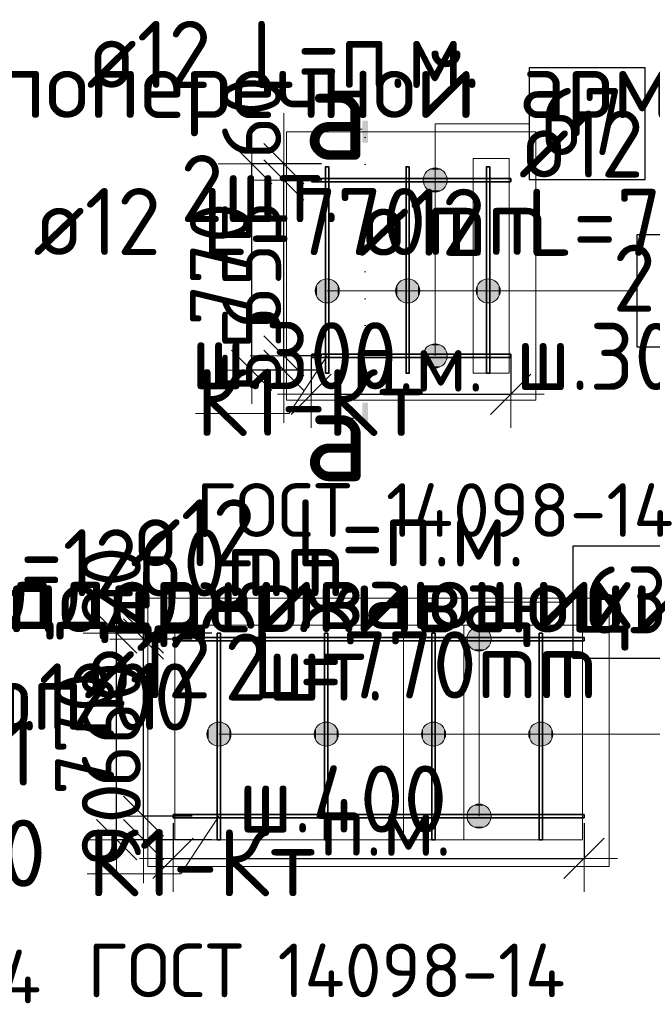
# Model space of a CAD drawing. Header units: millimetres. Extents: x -3483 to 105345, y -283423 to 72284.
# Tile 153 of 155: x 95225 to 97584, y 47473 to 51143. Entities that reach past the tile are written whole.
import ezdxf

# ---------------------------------------------------------------- set-up
doc = ezdxf.new("R2010")
doc.units = ezdxf.units.MM
doc.header["$PDMODE"] = 65
doc.linetypes.add('______9', pattern=[100, 0, -100])
doc.layers.add('_3700', color=7, linetype='Continuous')
for name, color, linetype, lineweight in [('Standard', 7, 'Continuous', 25), ('Арм.стержн. Доп. арматура', 180, 'Continuous', 35), ('Размерная линия_ общее', 7, 'Continuous', 13)]:
    doc.layers.add(name, color=color, linetype=linetype, lineweight=lineweight)
doc.layers.add('Арм.стержн. Фиксатор', color=7, linetype='Continuous', lineweight=35, true_color=0x501e0f)
doc.styles.add('ARIAL', font='ARIAL.TTF')
doc.styles.add('ISOCPEUR', font='ISOCPEUR')
doc.dimstyles.new('DIMSTYLE_4', dxfattribs={"dimtxt": 220, "dimasz": 250, "dimexe": 0, "dimexo": 0, "dimgap": 110, "dimtad": 2, "dimdec": 0, "dimrnd": 5, "dimzin": 12, "dimdsep": 46, "dimtxsty": 'ISOCPEUR', "dimblk1": 'ALL_ML_STRICH', "dimblk2": 'ALL_ML_STRICH', "dimsah": 1, "dimcen": 0, "dimclrd": 7, "dimclre": 256, "dimclrt": 7, "dimadec": 0, "dimazin": 0, "dimtfac": 1, "dimtdec": 0, "dimtix": 1, "dimtmove": 2, "dimatfit": 3, "dimfxl": 0, "dimtzin": 0, "dimlwd": 0, "dimlwe": -3, "dimarcsym": 0})
doc.dimstyles.new('DIMSTYLE_5', dxfattribs={"dimtxt": 220, "dimasz": 250, "dimexe": 0, "dimexo": 0, "dimgap": 110, "dimtad": 2, "dimdec": 0, "dimrnd": 5, "dimzin": 12, "dimdsep": 46, "dimtxsty": 'ISOCPEUR', "dimblk1": 'ALL_ML_STRICH', "dimblk2": 'ALL_ML_STRICH', "dimsah": 1, "dimcen": 0, "dimclrd": 7, "dimclre": 256, "dimclrt": 7, "dimadec": 0, "dimazin": 0, "dimtfac": 1, "dimtdec": 0, "dimtix": 1, "dimtmove": 2, "dimatfit": 3, "dimfxl": 0, "dimtvp": 1.2, "dimtzin": 0, "dimlwd": 0, "dimlwe": -3, "dimarcsym": 0})

# ---------------------------------------------------------------- blocks, each defined once
blk = doc.blocks.new('ALL_ML_STRICH')
at = {"color": 0, "linetype": 'ByBlock', "lineweight": -2}
for p, q in [((0, -0.5), (0, 0.5)), ((-0.3, -0.3), (0.3, 0.3)), ((-1, 0), (0.5, 0))]:
    blk.add_line(p, q, dxfattribs=at)
blk = doc.blocks.new('*D152')
at = {"layer": 'DEFPOINTS', "color": 7, "linetype": 'Continuous', "lineweight": 13, "transparency": 33554687}
for p in [(95967.9, 48174.5), (95686.7, 48086.5), (95961.9, 48086.5)]:
    blk.add_point(p, dxfattribs=at)
at = {"layer": 'Размерная линия_ общее', "color": 253, "linetype": 'Continuous', "lineweight": -2, "true_color": 0xa0a0a0, "transparency": 33554687}
for p, q in [((95867.9, 48174.5), (95686.7, 48174.5)), ((95861.9, 48086.5), (95686.7, 48086.5))]:
    blk.add_line(p, q, dxfattribs=at)
at = {"layer": 'Размерная линия_ общее', "color": 7, "linetype": 'Continuous', "lineweight": -2, "transparency": 33554687}
blk.add_line((95686.7, 48086.5), (95686.7, 48174.5), dxfattribs=at)
at = {"layer": 'Размерная линия_ общее', "color": 7, "linetype": 'Continuous', "lineweight": 13, "transparency": 33554687, "xscale": 250, "yscale": 250, "zscale": 250}
for p, rotation in [((95686.7, 48086.5), 270), ((95686.7, 48174.5), 90)]:
    blk.add_blockref('ALL_ML_STRICH', p, dxfattribs=dict(at, rotation=rotation))
at = {"layer": 'Размерная линия_ общее', "color": 7, "linetype": 'Continuous', "lineweight": 13, "transparency": 33554687, "insert": (95566.7, 48141.5), "char_height": 220, "width": 440, "attachment_point": 5, "rotation": 90, "style": 'ISOCPEUR'}
blk.add_mtext('\\A1;{90}', dxfattribs=at)
blk = doc.blocks.new('*D153')
at = {"layer": 'DEFPOINTS', "color": 7, "linetype": 'Continuous', "lineweight": 13, "transparency": 33554687}
for p in [(95967.9, 48834.5), (95686.7, 48174.5), (95967.9, 48174.5)]:
    blk.add_point(p, dxfattribs=at)
at = {"layer": 'Размерная линия_ общее', "color": 253, "linetype": 'Continuous', "lineweight": -2, "true_color": 0xa0a0a0, "transparency": 33554687}
for p, q in [((95867.9, 48834.5), (95686.7, 48834.5)), ((95867.9, 48174.5), (95686.7, 48174.5))]:
    blk.add_line(p, q, dxfattribs=at)
at = {"layer": 'Размерная линия_ общее', "color": 7, "linetype": 'Continuous', "lineweight": -2, "transparency": 33554687}
blk.add_line((95686.7, 48174.5), (95686.7, 48834.5), dxfattribs=at)
at = {"layer": 'Размерная линия_ общее', "color": 7, "linetype": 'Continuous', "lineweight": 13, "transparency": 33554687, "xscale": 250, "yscale": 250, "zscale": 250}
for p, rotation in [((95686.7, 48834.5), 90), ((95686.7, 48174.5), 270)]:
    blk.add_blockref('ALL_ML_STRICH', p, dxfattribs=dict(at, rotation=rotation))
at = {"layer": 'Размерная линия_ общее', "color": 7, "linetype": 'Continuous', "lineweight": 13, "transparency": 33554687, "insert": (95566.7, 48515.5), "char_height": 220, "width": 660, "attachment_point": 5, "rotation": 90, "style": 'ISOCPEUR'}
blk.add_mtext('\\A1;{660}', dxfattribs=at)
blk = doc.blocks.new('*D154')
at = {"layer": 'DEFPOINTS', "color": 7, "linetype": 'Continuous', "lineweight": 13, "transparency": 33554687}
for p in [(95961.9, 48856.5), (95686.7, 48834.5), (95967.9, 48834.5)]:
    blk.add_point(p, dxfattribs=at)
at = {"layer": 'Размерная линия_ общее', "color": 253, "linetype": 'Continuous', "lineweight": -2, "true_color": 0xa0a0a0, "transparency": 33554687}
for p, q in [((95861.9, 48856.5), (95686.7, 48856.5)), ((95867.9, 48834.5), (95686.7, 48834.5))]:
    blk.add_line(p, q, dxfattribs=at)
at = {"layer": 'Размерная линия_ общее', "color": 7, "linetype": 'Continuous', "lineweight": -2, "transparency": 33554687}
blk.add_line((95686.7, 48834.5), (95686.7, 48856.5), dxfattribs=at)
at = {"layer": 'Размерная линия_ общее', "color": 7, "linetype": 'Continuous', "lineweight": 13, "transparency": 33554687, "xscale": 250, "yscale": 250, "zscale": 250}
for p, rotation in [((95686.7, 48834.5), 270), ((95686.7, 48856.5), 90)]:
    blk.add_blockref('ALL_ML_STRICH', p, dxfattribs=dict(at, rotation=rotation))
at = {"layer": 'Размерная линия_ общее', "color": 7, "linetype": 'Continuous', "lineweight": 13, "transparency": 33554687, "insert": (95566.5, 49029), "char_height": 220, "width": 440, "attachment_point": 5, "rotation": 90, "style": 'ISOCPEUR'}
blk.add_mtext('\\A1;{20}', dxfattribs=at)
blk = doc.blocks.new('*D156')
at = {"layer": 'DEFPOINTS', "color": 7, "linetype": 'Continuous', "lineweight": 13, "transparency": 33554687}
for p in [(95961.9, 48856.5), (95586.7, 48086.5), (95961.9, 48086.5)]:
    blk.add_point(p, dxfattribs=at)
at = {"layer": 'Размерная линия_ общее', "color": 253, "linetype": 'Continuous', "lineweight": -2, "true_color": 0xa0a0a0, "transparency": 33554687}
for p, q in [((95941.9, 48856.5), (95586.7, 48856.5)), ((95941.9, 48086.5), (95586.7, 48086.5))]:
    blk.add_line(p, q, dxfattribs=at)
at = {"layer": 'Размерная линия_ общее', "color": 7, "linetype": 'Continuous', "lineweight": -2, "transparency": 33554687}
blk.add_line((95586.7, 48086.5), (95586.7, 48856.5), dxfattribs=at)
at = {"layer": 'Размерная линия_ общее', "color": 7, "linetype": 'Continuous', "lineweight": 13, "transparency": 33554687, "xscale": 250, "yscale": 250, "zscale": 250}
for p, rotation in [((95586.7, 48856.5), 90), ((95586.7, 48086.5), 270)]:
    blk.add_blockref('ALL_ML_STRICH', p, dxfattribs=dict(at, rotation=rotation))
at = {"layer": 'Размерная линия_ общее', "color": 7, "linetype": 'Continuous', "lineweight": 13, "transparency": 33554687, "insert": (95466.7, 48482.5), "char_height": 220, "width": 660, "attachment_point": 5, "rotation": 90, "style": 'ISOCPEUR'}
blk.add_mtext('\\A1;{770}', dxfattribs=at)
blk = doc.blocks.new('*D157')
at = {"layer": 'DEFPOINTS', "color": 7, "linetype": 'Continuous', "lineweight": 13, "transparency": 33554687}
for p in [(95797.1, 48168.5), (97329.1, 48168.5), (95797.1, 48016.9)]:
    blk.add_point(p, dxfattribs=at)
at = {"layer": 'Размерная линия_ общее', "color": 253, "linetype": 'Continuous', "lineweight": -2, "true_color": 0xa0a0a0, "transparency": 33554687}
for p, q in [((95797.1, 48148.5), (95797.1, 48016.9)), ((97329.1, 48148.5), (97329.1, 48016.9))]:
    blk.add_line(p, q, dxfattribs=at)
at = {"layer": 'Размерная линия_ общее', "color": 7, "linetype": 'Continuous', "lineweight": -2, "transparency": 33554687}
blk.add_line((95797.1, 48016.9), (97329.1, 48016.9), dxfattribs=at)
at = {"layer": 'Размерная линия_ общее', "color": 7, "linetype": 'Continuous', "lineweight": 13, "transparency": 33554687, "xscale": 250, "yscale": 250, "zscale": 250, "rotation": 180}
blk.add_blockref('ALL_ML_STRICH', (95797.1, 48016.9), dxfattribs=at)
at = {"layer": 'Размерная линия_ общее', "color": 7, "linetype": 'Continuous', "lineweight": 13, "transparency": 33554687, "xscale": 250, "yscale": 250, "zscale": 250}
blk.add_blockref('ALL_ML_STRICH', (97329.1, 48016.9), dxfattribs=at)
at = {"layer": 'Размерная линия_ общее', "color": 7, "linetype": 'Continuous', "lineweight": 13, "transparency": 33554687, "insert": (96343.1, 48246.9), "char_height": 220, "width": 11, "attachment_point": 1, "line_spacing_factor": 0.60241, "style": 'ISOCPEUR'}
blk.add_mtext('п.м.', dxfattribs=at)
blk = doc.blocks.new('*D158')
at = {"layer": 'DEFPOINTS', "color": 7, "linetype": 'Continuous', "lineweight": 13, "transparency": 33554687}
for p in [(96311.7, 49904.2), (97055.7, 49904.2), (96311.7, 49747.1)]:
    blk.add_point(p, dxfattribs=at)
at = {"layer": 'Размерная линия_ общее', "color": 253, "linetype": 'Continuous', "lineweight": -2, "true_color": 0xa0a0a0, "transparency": 33554687}
for p, q in [((96311.7, 49884.2), (96311.7, 49747.1)), ((97055.7, 49884.2), (97055.7, 49747.1))]:
    blk.add_line(p, q, dxfattribs=at)
at = {"layer": 'Размерная линия_ общее', "color": 7, "linetype": 'Continuous', "lineweight": -2, "transparency": 33554687}
blk.add_line((96311.7, 49747.1), (97055.7, 49747.1), dxfattribs=at)
at = {"layer": 'Размерная линия_ общее', "color": 7, "linetype": 'Continuous', "lineweight": 13, "transparency": 33554687, "xscale": 250, "yscale": 250, "zscale": 250, "rotation": 180}
blk.add_blockref('ALL_ML_STRICH', (96311.7, 49747.1), dxfattribs=at)
at = {"layer": 'Размерная линия_ общее', "color": 7, "linetype": 'Continuous', "lineweight": 13, "transparency": 33554687, "xscale": 250, "yscale": 250, "zscale": 250}
blk.add_blockref('ALL_ML_STRICH', (97055.7, 49747.1), dxfattribs=at)
at = {"layer": 'Размерная линия_ общее', "color": 7, "linetype": 'Continuous', "lineweight": 13, "transparency": 33554687, "insert": (96463.7, 49977.1), "char_height": 220, "width": 11, "attachment_point": 1, "line_spacing_factor": 0.60241, "style": 'ISOCPEUR'}
blk.add_mtext('п.м.', dxfattribs=at)
blk = doc.blocks.new('*D159')
at = {"layer": 'DEFPOINTS', "color": 7, "linetype": 'Continuous', "lineweight": 13, "transparency": 33554687}
for p in [(96370.5, 50606.2), (96090, 49836.2), (96370.5, 49836.2)]:
    blk.add_point(p, dxfattribs=at)
at = {"layer": 'Размерная линия_ общее', "color": 253, "linetype": 'Continuous', "lineweight": -2, "true_color": 0xa0a0a0, "transparency": 33554687}
for p, q in [((96350.5, 50606.2), (96090, 50606.2)), ((96350.5, 49836.2), (96090, 49836.2))]:
    blk.add_line(p, q, dxfattribs=at)
at = {"layer": 'Размерная линия_ общее', "color": 7, "linetype": 'Continuous', "lineweight": -2, "transparency": 33554687}
blk.add_line((96090, 49836.2), (96090, 50606.2), dxfattribs=at)
at = {"layer": 'Размерная линия_ общее', "color": 7, "linetype": 'Continuous', "lineweight": 13, "transparency": 33554687, "xscale": 250, "yscale": 250, "zscale": 250}
for p, rotation in [((96090, 50606.2), 90), ((96090, 49836.2), 270)]:
    blk.add_blockref('ALL_ML_STRICH', p, dxfattribs=dict(at, rotation=rotation))
at = {"layer": 'Размерная линия_ общее', "color": 7, "linetype": 'Continuous', "lineweight": 13, "transparency": 33554687, "insert": (95970, 50232.2), "char_height": 220, "width": 660, "attachment_point": 5, "rotation": 90, "style": 'ISOCPEUR'}
blk.add_mtext('\\A1;{770}', dxfattribs=at)
blk = doc.blocks.new('СЛОЖНЫЙ_ОБЪЕКТ_0')
at = {"layer": '_3700', "linetype": 'Continuous', "lineweight": 25, "true_color": 0x000000, "transparency": 33554687}
blk.add_hatch(color=18, dxfattribs=at).paths.add_polyline_path([(96502.5, 50762.2), (96502.5, 50761.6), (96502.5, 50685.3), (96524.1, 50685.3), (96524.1, 50761.6), (96524, 50762.2), (96523.9, 50762.9), (96523.7, 50763.5), (96523.4, 50764.1), (96523, 50764.7), (96522.6, 50765.1), (96522.1, 50765.6), (96521.6, 50766), (96521, 50766.2), (96520.3, 50766.5), (96519.7, 50766.6), (96519, 50766.6), (96507.5, 50766.6), (96506.9, 50766.6), (96506.2, 50766.5), (96505.6, 50766.2), (96505, 50766), (96504.5, 50765.6), (96504, 50765.1), (96503.5, 50764.7), (96503.2, 50764.1), (96502.9, 50763.5), (96502.7, 50762.9)])
blk.add_hatch(color=18, dxfattribs=at).paths.add_polyline_path([(96502.5, 49630.7), (96502.5, 49631.4), (96502.5, 49715.4), (96524.1, 49715.4), (96524.1, 49631.4), (96524, 49630.7), (96523.9, 49630.1), (96523.7, 49629.4), (96523.4, 49628.9), (96523, 49628.3), (96522.6, 49627.8), (96522.1, 49627.4), (96521.6, 49627), (96521, 49626.7), (96520.3, 49626.5), (96519.7, 49626.4), (96519, 49626.3), (96507.5, 49626.3), (96506.9, 49626.4), (96506.2, 49626.5), (96505.6, 49626.7), (96505, 49627), (96504.5, 49627.4), (96504, 49627.8), (96503.5, 49628.3), (96503.2, 49628.9), (96502.9, 49629.4), (96502.7, 49630.1)], flags=16)
at = {"layer": '_3700', "color": 7, "linetype": 'Continuous', "lineweight": 13, "transparency": 33554687}
for p, q in [((96502.5, 50735.2), (96367.5, 50735.2)), ((96502.5, 49657.7), (96367.5, 49657.7))]:
    blk.add_line(p, q, dxfattribs=at)
at = {"layer": '_3700', "color": 7, "linetype": '______9', "lineweight": 13, "transparency": 33554687}
blk.add_line((96513.3, 50703.5), (96513.3, 49694.2), dxfattribs=at)
at = {"layer": '_3700', "color": 7, "linetype": 'Continuous', "lineweight": 13, "transparency": 33554687, "char_height": 350, "width": 420, "attachment_point": 5, "style": 'ISOCPEUR'}
for insert in [(96404.6, 50796.4), (96405.6, 49597.9)]:
    blk.add_mtext('\\A1;{\\fISOCPEUR|i0|b0;\\H350.000000;\\W1.000000;\\C7;а}\\P', dxfattribs=dict(at, insert=insert))
blk = doc.blocks.new('*D792')
at = {"layer": 'DEFPOINTS', "color": 7, "linetype": 'Continuous', "lineweight": 13, "transparency": 33554687}
for p in [(96371.7, 49890.2), (96210, 49836.2), (96370.5, 49836.2)]:
    blk.add_point(p, dxfattribs=at)
at = {"layer": 'Размерная линия_ общее', "color": 253, "linetype": 'Continuous', "lineweight": -2, "true_color": 0xa0a0a0, "transparency": 33554687}
for p, q in [((96351.7, 49890.2), (96210, 49890.2)), ((96350.5, 49836.2), (96210, 49836.2))]:
    blk.add_line(p, q, dxfattribs=at)
at = {"layer": 'Размерная линия_ общее', "color": 7, "linetype": 'Continuous', "lineweight": -2, "transparency": 33554687}
blk.add_line((96210, 49836.2), (96210, 49890.2), dxfattribs=at)
at = {"layer": 'Размерная линия_ общее', "color": 7, "linetype": 'Continuous', "lineweight": 13, "transparency": 33554687, "xscale": 250, "yscale": 250, "zscale": 250}
for p, rotation in [((96210, 49836.2), 270), ((96210, 49890.2), 90)]:
    blk.add_blockref('ALL_ML_STRICH', p, dxfattribs=dict(at, rotation=rotation))
at = {"layer": 'Размерная линия_ общее', "color": 7, "linetype": 'Continuous', "lineweight": 13, "transparency": 33554687, "insert": (96089.8, 49914.9), "char_height": 220, "width": 440, "attachment_point": 5, "rotation": 90, "style": 'ISOCPEUR'}
blk.add_mtext('\\A1;{55}', dxfattribs=at)
blk = doc.blocks.new('*D793')
at = {"layer": 'DEFPOINTS', "color": 7, "linetype": 'Continuous', "lineweight": 13, "transparency": 33554687}
for p in [(96371.7, 50545.2), (96210, 49890.2), (96371.7, 49890.2)]:
    blk.add_point(p, dxfattribs=at)
at = {"layer": 'Размерная линия_ общее', "color": 253, "linetype": 'Continuous', "lineweight": -2, "true_color": 0xa0a0a0, "transparency": 33554687}
for p, q in [((96351.7, 50545.2), (96210, 50545.2)), ((96351.7, 49890.2), (96210, 49890.2))]:
    blk.add_line(p, q, dxfattribs=at)
at = {"layer": 'Размерная линия_ общее', "color": 7, "linetype": 'Continuous', "lineweight": -2, "transparency": 33554687}
blk.add_line((96210, 49890.2), (96210, 50545.2), dxfattribs=at)
at = {"layer": 'Размерная линия_ общее', "color": 7, "linetype": 'Continuous', "lineweight": 13, "transparency": 33554687, "xscale": 250, "yscale": 250, "zscale": 250}
for p, rotation in [((96210, 50545.2), 90), ((96210, 49890.2), 270)]:
    blk.add_blockref('ALL_ML_STRICH', p, dxfattribs=dict(at, rotation=rotation))
at = {"layer": 'Размерная линия_ общее', "color": 7, "linetype": 'Continuous', "lineweight": 13, "transparency": 33554687, "insert": (96090, 50228.7), "char_height": 220, "width": 660, "attachment_point": 5, "rotation": 90, "style": 'ISOCPEUR'}
blk.add_mtext('\\A1;{655}', dxfattribs=at)
blk = doc.blocks.new('*D794')
at = {"layer": 'DEFPOINTS', "color": 7, "linetype": 'Continuous', "lineweight": 13, "transparency": 33554687}
for p in [(96370.5, 50606.2), (96210, 50545.2), (96371.7, 50545.2)]:
    blk.add_point(p, dxfattribs=at)
at = {"layer": 'Размерная линия_ общее', "color": 253, "linetype": 'Continuous', "lineweight": -2, "true_color": 0xa0a0a0, "transparency": 33554687}
for p, q in [((96350.5, 50606.2), (96210, 50606.2)), ((96351.7, 50545.2), (96210, 50545.2))]:
    blk.add_line(p, q, dxfattribs=at)
at = {"layer": 'Размерная линия_ общее', "color": 7, "linetype": 'Continuous', "lineweight": -2, "transparency": 33554687}
blk.add_line((96210, 50545.2), (96210, 50606.2), dxfattribs=at)
at = {"layer": 'Размерная линия_ общее', "color": 7, "linetype": 'Continuous', "lineweight": 13, "transparency": 33554687, "xscale": 250, "yscale": 250, "zscale": 250}
for p, rotation in [((96210, 50545.2), 270), ((96210, 50606.2), 90)]:
    blk.add_blockref('ALL_ML_STRICH', p, dxfattribs=dict(at, rotation=rotation))
at = {"layer": 'Размерная линия_ общее', "color": 7, "linetype": 'Continuous', "lineweight": 13, "transparency": 33554687, "insert": (96090, 50778.1), "char_height": 220, "width": 440, "attachment_point": 5, "rotation": 90, "style": 'ISOCPEUR'}
blk.add_mtext('\\A1;{60}', dxfattribs=at)

msp = doc.modelspace()

# ---------------------------------------------------------------- hatches: boundary and pattern name
at = {"layer": 'Арм.стержн. Доп. арматура', "linetype": 'Continuous', "lineweight": 13, "transparency": 33554687}
for points in [[(96796.6, 50583.9), (96751.6, 50583.9), (96735.4, 50567.7)], [(96796.6, 50583.9), (96735.4, 50567.7), (96812.8, 50567.7)], [(96751.6, 50583.9), (96796.6, 50583.9), (96774.1, 50590.2)], [(96812.8, 50567.7), (96735.4, 50567.7), (96729.1, 50545.2)], [(96812.8, 50567.7), (96729.1, 50545.2), (96819.1, 50545.2)], [(96819.1, 50545.2), (96729.1, 50545.2), (96735.4, 50522.7)], [(96819.1, 50545.2), (96735.4, 50522.7), (96812.8, 50522.7)], [(96812.8, 50522.7), (96735.4, 50522.7), (96751.6, 50506.5)], [(96812.8, 50522.7), (96751.6, 50506.5), (96796.6, 50506.5)], [(96796.6, 50506.5), (96751.6, 50506.5), (96774.1, 50500.2)], [(96349.2, 50093.6), (96349.2, 50171), (96333, 50154.8)], [(96371.7, 50087.3), (96371.7, 50177.3), (96349.2, 50171)], [(96371.7, 50087.3), (96349.2, 50171), (96349.2, 50093.6)], [(96394.2, 50093.6), (96394.2, 50171), (96371.7, 50177.3)], [(96394.2, 50093.6), (96371.7, 50177.3), (96371.7, 50087.3)], [(96410.4, 50109.8), (96410.4, 50154.8), (96394.2, 50171)], [(96410.4, 50109.8), (96394.2, 50171), (96394.2, 50093.6)], [(96649.2, 50093.6), (96649.2, 50171), (96633, 50154.8)], [(96671.7, 50087.3), (96671.7, 50177.3), (96649.2, 50171)], [(96671.7, 50087.3), (96649.2, 50171), (96649.2, 50093.6)], [(96694.2, 50093.6), (96694.2, 50171), (96671.7, 50177.3)], [(96694.2, 50093.6), (96671.7, 50177.3), (96671.7, 50087.3)], [(96710.4, 50109.8), (96710.4, 50154.8), (96694.2, 50171)], [(96710.4, 50109.8), (96694.2, 50171), (96694.2, 50093.6)], [(96949.2, 50093.6), (96949.2, 50171), (96933, 50154.8)], [(96971.7, 50087.3), (96971.7, 50177.3), (96949.2, 50171)], [(96971.7, 50087.3), (96949.2, 50171), (96949.2, 50093.6)], [(96994.2, 50093.6), (96994.2, 50171), (96971.7, 50177.3)], [(96994.2, 50093.6), (96971.7, 50177.3), (96971.7, 50087.3)], [(97010.4, 50109.8), (97010.4, 50154.8), (96994.2, 50171)], [(97010.4, 50109.8), (96994.2, 50171), (96994.2, 50093.6)], [(96333, 50109.8), (96333, 50154.8), (96326.7, 50132.3)], [(96349.2, 50093.6), (96333, 50154.8), (96333, 50109.8)], [(96410.4, 50154.8), (96410.4, 50109.8), (96416.7, 50132.3)], [(96633, 50109.8), (96633, 50154.8), (96626.7, 50132.3)], [(96649.2, 50093.6), (96633, 50154.8), (96633, 50109.8)], [(96710.4, 50154.8), (96710.4, 50109.8), (96716.7, 50132.3)], [(96933, 50109.8), (96933, 50154.8), (96926.7, 50132.3)], [(96949.2, 50093.6), (96933, 50154.8), (96933, 50109.8)], [(97010.4, 50154.8), (97010.4, 50109.8), (97016.7, 50132.3)], [(96812.8, 49912.7), (96735.4, 49912.7), (96729.1, 49890.2)], [(96812.8, 49912.7), (96729.1, 49890.2), (96819.1, 49890.2)], [(96796.6, 49928.9), (96751.6, 49928.9), (96735.4, 49912.7)], [(96796.6, 49928.9), (96735.4, 49912.7), (96812.8, 49912.7)], [(96751.6, 49928.9), (96796.6, 49928.9), (96774.1, 49935.2)], [(96819.1, 49890.2), (96729.1, 49890.2), (96735.4, 49867.7)], [(96819.1, 49890.2), (96735.4, 49867.7), (96812.8, 49867.7)], [(96812.8, 49867.7), (96735.4, 49867.7), (96751.6, 49851.5)], [(96812.8, 49867.7), (96751.6, 49851.5), (96796.6, 49851.5)], [(96796.6, 49851.5), (96751.6, 49851.5), (96774.1, 49845.2)]]:
    msp.add_hatch(color=7, dxfattribs=at).paths.add_polyline_path(points)
at = {"layer": 'Арм.стержн. Фиксатор', "linetype": 'Continuous', "lineweight": 13, "transparency": 33554687}
for points in [[(96976.5, 48857), (96899.1, 48857), (96892.8, 48834.5)], [(96976.5, 48857), (96892.8, 48834.5), (96982.8, 48834.5)], [(96960.3, 48873.2), (96915.3, 48873.2), (96899.1, 48857)], [(96960.3, 48873.2), (96899.1, 48857), (96976.5, 48857)], [(96915.3, 48873.2), (96960.3, 48873.2), (96937.8, 48879.5)], [(96982.8, 48834.5), (96892.8, 48834.5), (96899.1, 48812)], [(96982.8, 48834.5), (96899.1, 48812), (96976.5, 48812)], [(96976.5, 48812), (96899.1, 48812), (96915.3, 48795.8)], [(96976.5, 48812), (96915.3, 48795.8), (96960.3, 48795.8)], [(96960.3, 48795.8), (96915.3, 48795.8), (96937.8, 48789.5)], [(95945.4, 48441.4), (95945.4, 48518.8), (95929.2, 48502.6)], [(95967.9, 48435.1), (95967.9, 48525.1), (95945.4, 48518.8)], [(95967.9, 48435.1), (95945.4, 48518.8), (95945.4, 48441.4)], [(95990.4, 48441.4), (95990.4, 48518.8), (95967.9, 48525.1)], [(95990.4, 48441.4), (95967.9, 48525.1), (95967.9, 48435.1)], [(96006.6, 48457.6), (96006.6, 48502.6), (95990.4, 48518.8)], [(96006.6, 48457.6), (95990.4, 48518.8), (95990.4, 48441.4)], [(96345.4, 48441.4), (96345.4, 48518.8), (96329.2, 48502.6)], [(96367.9, 48435.1), (96367.9, 48525.1), (96345.4, 48518.8)], [(96367.9, 48435.1), (96345.4, 48518.8), (96345.4, 48441.4)], [(96390.4, 48441.4), (96390.4, 48518.8), (96367.9, 48525.1)], [(96390.4, 48441.4), (96367.9, 48525.1), (96367.9, 48435.1)], [(96406.6, 48457.6), (96406.6, 48502.6), (96390.4, 48518.8)], [(96406.6, 48457.6), (96390.4, 48518.8), (96390.4, 48441.4)], [(96745.4, 48441.4), (96745.4, 48518.8), (96729.2, 48502.6)], [(96767.9, 48435.1), (96767.9, 48525.1), (96745.4, 48518.8)], [(96767.9, 48435.1), (96745.4, 48518.8), (96745.4, 48441.4)], [(96790.4, 48441.4), (96790.4, 48518.8), (96767.9, 48525.1)], [(96790.4, 48441.4), (96767.9, 48525.1), (96767.9, 48435.1)], [(96806.6, 48457.6), (96806.6, 48502.6), (96790.4, 48518.8)], [(96806.6, 48457.6), (96790.4, 48518.8), (96790.4, 48441.4)], [(97145.4, 48441.4), (97145.4, 48518.8), (97129.2, 48502.6)], [(97167.9, 48435.1), (97167.9, 48525.1), (97145.4, 48518.8)], [(97167.9, 48435.1), (97145.4, 48518.8), (97145.4, 48441.4)], [(97190.4, 48441.4), (97190.4, 48518.8), (97167.9, 48525.1)], [(97190.4, 48441.4), (97167.9, 48525.1), (97167.9, 48435.1)], [(97206.6, 48457.6), (97206.6, 48502.6), (97190.4, 48518.8)], [(97206.6, 48457.6), (97190.4, 48518.8), (97190.4, 48441.4)], [(95929.2, 48457.6), (95929.2, 48502.6), (95922.9, 48480.1)], [(95945.4, 48441.4), (95929.2, 48502.6), (95929.2, 48457.6)], [(96006.6, 48502.6), (96006.6, 48457.6), (96012.9, 48480.1)], [(96329.2, 48457.6), (96329.2, 48502.6), (96322.9, 48480.1)], [(96345.4, 48441.4), (96329.2, 48502.6), (96329.2, 48457.6)], [(96406.6, 48502.6), (96406.6, 48457.6), (96412.9, 48480.1)], [(96729.2, 48457.6), (96729.2, 48502.6), (96722.9, 48480.1)], [(96745.4, 48441.4), (96729.2, 48502.6), (96729.2, 48457.6)], [(96806.6, 48502.6), (96806.6, 48457.6), (96812.9, 48480.1)], [(97129.2, 48457.6), (97129.2, 48502.6), (97122.9, 48480.1)], [(97145.4, 48441.4), (97129.2, 48502.6), (97129.2, 48457.6)], [(97206.6, 48502.6), (97206.6, 48457.6), (97212.9, 48480.1)], [(96976.5, 48197), (96899.1, 48197), (96892.8, 48174.5)], [(96976.5, 48197), (96892.8, 48174.5), (96982.8, 48174.5)], [(96960.3, 48213.2), (96915.3, 48213.2), (96899.1, 48197)], [(96960.3, 48213.2), (96899.1, 48197), (96976.5, 48197)], [(96915.3, 48213.2), (96960.3, 48213.2), (96937.8, 48219.5)], [(96982.8, 48174.5), (96892.8, 48174.5), (96899.1, 48152)], [(96982.8, 48174.5), (96899.1, 48152), (96976.5, 48152)], [(96976.5, 48152), (96899.1, 48152), (96915.3, 48135.8)], [(96976.5, 48152), (96915.3, 48135.8), (96960.3, 48135.8)], [(96960.3, 48135.8), (96915.3, 48135.8), (96937.8, 48129.5)]]:
    msp.add_hatch(color=7, dxfattribs=at).paths.add_polyline_path(points)

# ---------------------------------------------------------------- linework, layer by layer
at = {"layer": 'Standard', "color": 52, "linetype": 'Continuous', "lineweight": 13, "transparency": 33554687}
for p, q in [((97049.7, 50625.2), (96915.4, 50625.2)), ((96915.4, 50625.2), (97049.7, 50625.2)), ((96915.4, 50625.2), (96915.4, 49825.2)), ((96915.4, 49825.2), (96915.4, 50625.2)), ((97049.7, 50625.2), (96915.4, 50625.2)), ((96915.4, 50625.2), (97049.7, 50625.2)), ((96915.4, 50625.2), (96915.4, 49825.2)), ((96915.4, 49825.2), (96915.4, 50625.2)), ((97049.7, 49825.2), (97049.7, 50625.2)), ((97049.7, 50625.2), (97049.7, 49825.2)), ((97049.7, 49825.2), (97049.7, 50625.2)), ((97049.7, 50625.2), (97049.7, 49825.2)), ((96915.4, 49825.2), (97049.7, 49825.2)), ((97049.7, 49825.2), (96915.4, 49825.2)), ((96915.4, 49825.2), (97049.7, 49825.2)), ((97049.7, 49825.2), (96915.4, 49825.2)), ((95803.1, 48086.5), (95803.1, 48886.5)), ((95803.1, 48086.5), (95803.1, 48886.5)), ((97323.1, 48886.5), (95803.1, 48886.5)), ((95803.1, 48886.5), (97323.1, 48886.5)), ((95803.1, 48086.5), (95803.1, 48886.5)), ((95803.1, 48086.5), (95803.1, 48886.5)), ((97323.1, 48886.5), (95803.1, 48886.5)), ((95803.1, 48886.5), (97323.1, 48886.5)), ((96880.5, 48886.5), (96656.1, 48886.5)), ((96656.1, 48886.5), (96880.5, 48886.5)), ((96656.1, 48886.5), (96656.1, 48086.5)), ((96656.1, 48086.5), (96656.1, 48886.5)), ((96880.5, 48886.5), (96656.1, 48886.5)), ((96656.1, 48886.5), (96880.5, 48886.5)), ((96656.1, 48886.5), (96656.1, 48086.5)), ((96656.1, 48086.5), (96656.1, 48886.5)), ((96880.5, 48086.5), (96880.5, 48886.5)), ((96880.5, 48886.5), (96880.5, 48086.5)), ((96880.5, 48086.5), (96880.5, 48886.5)), ((96880.5, 48886.5), (96880.5, 48086.5)), ((97323.1, 48086.5), (97323.1, 48886.5)), ((97323.1, 48086.5), (97323.1, 48886.5)), ((97323.1, 48086.5), (97323.1, 48886.5)), ((97323.1, 48086.5), (97323.1, 48886.5)), ((97323.1, 48086.5), (95803.1, 48086.5)), ((95803.1, 48086.5), (97323.1, 48086.5)), ((97323.1, 48086.5), (95803.1, 48086.5)), ((95803.1, 48086.5), (97323.1, 48086.5)), ((96656.1, 48086.5), (96880.5, 48086.5)), ((96880.5, 48086.5), (96656.1, 48086.5)), ((96656.1, 48086.5), (96880.5, 48086.5)), ((96880.5, 48086.5), (96656.1, 48086.5))]:
    msp.add_line(p, q, dxfattribs=at)
at = {"layer": 'Standard', "color": 7, "linetype": 'Continuous', "lineweight": 13, "transparency": 33554687}
for points in [[(96219.7, 49725.2), (97149.7, 49725.2), (97149.7, 50725.2), (96219.7, 50725.2), (96219.7, 49725.2)], [(96371.7, 49890.2), (96230.1, 49674.9), (95880.1, 49674.9)], [(95703.1, 47986.5), (97423.1, 47986.5), (97423.1, 48986.5), (95703.1, 48986.5), (95703.1, 47986.5)], [(95967.9, 48174.5), (95826.3, 47959.1), (95476.3, 47959.1)]]:
    msp.add_lwpolyline(points, dxfattribs=at)
at = {"layer": 'Арм.стержн. Доп. арматура', "color": 7, "linetype": 'Continuous', "lineweight": 13, "transparency": 33554687}
for p, q in [((96774.1, 50755.4), (96774.1, 49890.2)), ((96774.1, 50755.4), (97124.1, 50755.4)), ((96774.1, 50755.4), (96774.1, 50545.2)), ((96774.1, 50590.2), (96774.1, 50590.2)), ((96729.1, 50545.2), (96729.1, 50545.2)), ((96819.1, 50545.2), (96819.1, 50545.2)), ((96774.1, 50500.2), (96774.1, 50500.2)), ((96371.7, 50177.3), (96371.7, 50177.3)), ((96671.7, 50177.3), (96671.7, 50177.3)), ((96971.7, 50177.3), (96971.7, 50177.3)), ((96326.7, 50132.3), (96326.7, 50132.3)), ((97056.2, 50132.3), (96371.7, 50132.3)), ((96416.7, 50132.3), (96416.7, 50132.3)), ((96626.7, 50132.3), (96626.7, 50132.3)), ((97056.2, 50132.3), (96671.7, 50132.3)), ((96716.7, 50132.3), (96716.7, 50132.3)), ((96926.7, 50132.3), (96926.7, 50132.3)), ((97056.2, 50132.3), (96971.7, 50132.3)), ((97016.7, 50132.3), (97016.7, 50132.3)), ((97056.2, 50132.3), (97526.2, 50132.3)), ((96371.7, 50087.3), (96371.7, 50087.3)), ((96671.7, 50087.3), (96671.7, 50087.3)), ((96971.7, 50087.3), (96971.7, 50087.3)), ((96774.1, 49935.2), (96774.1, 49935.2)), ((96729.1, 49890.2), (96729.1, 49890.2)), ((96819.1, 49890.2), (96819.1, 49890.2)), ((96774.1, 49845.2), (96774.1, 49845.2))]:
    msp.add_line(p, q, dxfattribs=at)
at = {"layer": 'Арм.стержн. Доп. арматура', "color": 7, "linetype": 'Continuous', "lineweight": 25, "transparency": 33554687}
for points in [[(97124.1, 50547.1), (97557.5, 50547.1), (97557.5, 50963.7), (97124.1, 50963.7), (97124.1, 50547.1)], [(97526.2, 49924), (97959.5, 49924), (97959.5, 50340.7), (97526.2, 50340.7), (97526.2, 49924)]]:
    msp.add_lwpolyline(points, dxfattribs=at)
at = {"layer": 'Арм.стержн. Доп. арматура', "color": 22, "linetype": 'Continuous', "lineweight": 35, "transparency": 33554687}
for points in [[(96377.7, 50595.2), (96377.7, 49825.2), (96365.7, 49825.2), (96365.7, 50595.2), (96377.7, 50595.2)], [(96677.7, 50595.2), (96677.7, 49825.2), (96665.7, 49825.2), (96665.7, 50595.2), (96677.7, 50595.2)], [(96977.7, 50595.2), (96977.7, 49825.2), (96965.7, 49825.2), (96965.7, 50595.2), (96977.7, 50595.2)], [(96313.7, 50551.2), (97055.7, 50551.2), (97055.7, 50539.2), (96313.7, 50539.2), (96313.7, 50551.2)], [(96313.7, 49896.2), (97055.7, 49896.2), (97055.7, 49884.2), (96313.7, 49884.2), (96313.7, 49896.2)]]:
    msp.add_lwpolyline(points, dxfattribs=at)
at = {"layer": 'Арм.стержн. Доп. арматура', "color": 7, "linetype": 'Continuous', "lineweight": 13, "transparency": 33554687}
for centre in [(96774.1, 50545.2), (96371.7, 50132.3), (96671.7, 50132.3), (96971.7, 50132.3), (96774.1, 49890.2)]:
    msp.add_circle(centre, 45, dxfattribs=at)
at = {"layer": 'Арм.стержн. Фиксатор', "color": 7, "linetype": 'Continuous', "lineweight": 13, "transparency": 33554687}
for p, q in [((96937.8, 48971.9), (96937.8, 48834.5)), ((96937.8, 48971.9), (97287.8, 48971.9)), ((96937.8, 48971.9), (96937.8, 48174.5)), ((96937.8, 48879.5), (96937.8, 48879.5)), ((96892.8, 48834.5), (96892.8, 48834.5)), ((96982.8, 48834.5), (96982.8, 48834.5)), ((96937.8, 48789.5), (96937.8, 48789.5)), ((95967.9, 48525.1), (95967.9, 48525.1)), ((96367.9, 48525.1), (96367.9, 48525.1)), ((96767.9, 48525.1), (96767.9, 48525.1)), ((97167.9, 48525.1), (97167.9, 48525.1)), ((95922.9, 48480.1), (95922.9, 48480.1)), ((97244.2, 48480.1), (95967.9, 48480.1)), ((96012.9, 48480.1), (96012.9, 48480.1)), ((96322.9, 48480.1), (96322.9, 48480.1)), ((97244.2, 48480.1), (96367.9, 48480.1)), ((96412.9, 48480.1), (96412.9, 48480.1)), ((96722.9, 48480.1), (96722.9, 48480.1)), ((97244.2, 48480.1), (96767.9, 48480.1)), ((96812.9, 48480.1), (96812.9, 48480.1)), ((97122.9, 48480.1), (97122.9, 48480.1)), ((97244.2, 48480.1), (97167.9, 48480.1)), ((97212.9, 48480.1), (97212.9, 48480.1)), ((97244.2, 48480.1), (97714.2, 48480.1)), ((95967.9, 48435.1), (95967.9, 48435.1)), ((96367.9, 48435.1), (96367.9, 48435.1)), ((96767.9, 48435.1), (96767.9, 48435.1)), ((97167.9, 48435.1), (97167.9, 48435.1)), ((96937.8, 48219.5), (96937.8, 48219.5)), ((96892.8, 48174.5), (96892.8, 48174.5)), ((96982.8, 48174.5), (96982.8, 48174.5)), ((96937.8, 48129.5), (96937.8, 48129.5))]:
    msp.add_line(p, q, dxfattribs=at)
at = {"layer": 'Арм.стержн. Фиксатор', "color": 7, "linetype": 'Continuous', "lineweight": 25, "transparency": 33554687}
msp.add_lwpolyline([(97287.8, 48763.6), (97721.1, 48763.6), (97721.1, 49180.2), (97287.8, 49180.2), (97287.8, 48763.6)], dxfattribs=at)
at = {"layer": 'Арм.стержн. Фиксатор', "color": 22, "linetype": 'Continuous', "lineweight": 35, "transparency": 33554687}
for points in [[(95973.9, 48856.5), (95973.9, 48086.5), (95961.9, 48086.5), (95961.9, 48856.5), (95973.9, 48856.5)], [(96373.9, 48856.5), (96373.9, 48086.5), (96361.9, 48086.5), (96361.9, 48856.5), (96373.9, 48856.5)], [(96773.9, 48856.5), (96773.9, 48086.5), (96761.9, 48086.5), (96761.9, 48856.5), (96773.9, 48856.5)], [(97173.9, 48856.5), (97173.9, 48086.5), (97161.9, 48086.5), (97161.9, 48856.5), (97173.9, 48856.5)], [(95797.1, 48840.5), (97329.1, 48840.5), (97329.1, 48828.5), (95797.1, 48828.5), (95797.1, 48840.5)], [(95797.1, 48180.5), (97329.1, 48180.5), (97329.1, 48168.5), (95797.1, 48168.5), (95797.1, 48180.5)]]:
    msp.add_lwpolyline(points, dxfattribs=at)
at = {"layer": 'Арм.стержн. Фиксатор', "color": 7, "linetype": 'Continuous', "lineweight": 13, "transparency": 33554687}
for centre in [(96937.8, 48834.5), (95967.9, 48480.1), (96367.9, 48480.1), (96767.9, 48480.1), (97167.9, 48480.1), (96937.8, 48174.5)]:
    msp.add_circle(centre, 45, dxfattribs=at)

# ---------------------------------------------------------------- block references
at = {"layer": '_3700', "color": 18, "linetype": 'Continuous', "lineweight": 25, "true_color": 0x000000, "transparency": 33554687}
msp.add_blockref('СЛОЖНЫЙ_ОБЪЕКТ_0', (0, 0), dxfattribs=at)

# ---------------------------------------------------------------- texts
at = {"layer": 'Standard', "color": 7, "linetype": 'Continuous', "lineweight": 13, "transparency": 33554687, "char_height": 250, "attachment_point": 2, "style": 'ISOCPEUR'}
for s, insert, width in [('\\A1;{\\fISOCPEUR|i0|b0;\\H250.000000;\\W1.000000;\\C7;Каркас поперечной арматуры Кр-1}\\P', (96669.4, 51026.5), 5647.778), ('\\A1;{\\fISOCPEUR|i0|b0;\\H250.000000;\\W1.000000;\\C7;Каркас поддерживающий Крп-1}\\P', (96485.8, 49109.3), 5009.994)]:
    msp.add_mtext(s, dxfattribs=dict(at, insert=insert, width=width))
at = {"layer": 'Standard', "color": 7, "linetype": 'Continuous', "lineweight": 13, "transparency": 33554687, "char_height": 250, "style": 'ARIAL'}
for s, insert, width, attachment_point, line_spacing_factor in [('\\A1;{\\fISOCPEUR|i0|b0;\\H250.000000;\\W1.000000;\\C7;К1-Кт}\\P{\\fISOCPEUR|i0|b0;\\H200.000000;\\W1.000000;\\C7;ГОСТ 14098-14}\\P', (95881.5, 49842), 2228.544, 1, 1.024096), ('\\A1;{\\fISOCPEUR|i0|b0;\\H250.000000;\\W1.000000;\\C7;Схема раскрепления поддерживающих}\\P{\\fISOCPEUR|i0|b0;\\H250.000000;\\W1.000000;\\C7;каркасов  Крп-1}\\P', (94507.2, 49122.3), 6078.52, 2, 0.903614), ('\\A1;{\\fISOCPEUR|i0|b0;\\H250.000000;\\W1.000000;\\C7;Крп-1}\\P{\\fISOCPEUR|i0|b0;\\H250.000000;\\W1.000000;\\C7;ш.1000}\\P', (94859.8, 48538.1), 1065.552, 2, 0.903614), ('\\A1;{\\fISOCPEUR|i0|b0;\\H250.000000;\\W1.000000;\\C7;К1-Кт}\\P{\\fISOCPEUR|i0|b0;\\H200.000000;\\W1.000000;\\C7;ГОСТ 14098-14}\\P', (95477.7, 48126.3), 2228.544, 1, 1.024096), ('\\A1;{\\fISOCPEUR|i0|b0;\\H250.000000;\\W1.000000;\\C7;К1-Кт}\\P{\\fISOCPEUR|i0|b0;\\H200.000000;\\W1.000000;\\C7;ГОСТ 14098-14}\\P', (93524.2, 48103.5), 2228.544, 1, 1.024096)]:
    msp.add_mtext(s, dxfattribs=dict(at, insert=insert, width=width, attachment_point=attachment_point, line_spacing_factor=line_spacing_factor))
at = {"layer": 'Арм.стержн. Доп. арматура', "color": 7, "linetype": 'Continuous', "lineweight": 25, "transparency": 33554687, "char_height": 250, "attachment_point": 7, "style": 'ISOCPEUR'}
for s, insert, width in [('\\W0.94;ø12 L=п.м.', (95474.1, 50888.7), 1666.526), ('\\W0.87;67', (97165.8, 50638.7), 459.01), ('\\W0.94;ø12 L=п.м.', (97085.8, 50554.6), 1666.526), ('\\W0.94;2шт. ', (95824.1, 50388.7), 967.739), ('\\W0.96;ø12 L=770mm ', (95276.2, 50265.7), 2268.514), ('\\W0.96;ø12 L=770mm ', (96485.8, 50262.9), 2268.514), ('\\W0.94;2шт. ', (97435.8, 50054.6), 967.739), ('\\W0.95;ш.300 ', (95863.7, 49765.7), 1093.33), ('\\W0.95;ш.300 ', (97073.3, 49762.9), 1093.33)]:
    msp.add_mtext(s, dxfattribs=dict(at, insert=insert, width=width))
at = {"layer": 'Арм.стержн. Фиксатор', "color": 7, "linetype": 'Continuous', "lineweight": 25, "transparency": 33554687, "char_height": 250, "attachment_point": 7, "style": 'ISOCPEUR'}
for s, insert, width in [('\\W0.94;ø12 L=п.м.', (95637.8, 49105.2), 1666.526), ('\\W0.94;ø12 L=1260mm ', (94441.3, 48993.9), 2391.341), ('\\W0.87;63', (97329.4, 48855.2), 459.01), ('\\W0.96;ø12 L=770mm ', (95464.2, 48613.4), 2268.514), ('\\W0.94;2шт. ', (95987.8, 48605.2), 967.739), ('\\W0.92;ш.1200 ', (95028.8, 48493.9), 1214.02), ('\\W0.95;ш.400 ', (96039.2, 48113.4), 1118.529)]:
    msp.add_mtext(s, dxfattribs=dict(at, insert=insert, width=width))

# ---------------------------------------------------------------- dimensions: what is measured, and where the dimension line sits
at = {"layer": 'Размерная линия_ общее', "color": 7, "linetype": 'Continuous', "lineweight": 13, "transparency": 33554687}
for base, p1, p2, dimstyle, picture, middle in [((96210, 50606.2), (96351.7, 50545.2), (96350.5, 50606.2), 'DIMSTYLE_5', '*D794', (96090, 50778.1)), ((96090, 50606.2), (96350.5, 49836.2), (96350.5, 50606.2), 'DIMSTYLE_4', '*D159', (95970, 50232.2)), ((96210, 50545.2), (96351.7, 49890.2), (96351.7, 50545.2), 'DIMSTYLE_4', '*D793', (96090, 50228.7)), ((96210, 49890.2), (96350.5, 49836.2), (96351.7, 49890.2), 'DIMSTYLE_5', '*D792', (96089.8, 49914.9)), ((95686.7, 48856.5), (95867.9, 48834.5), (95861.9, 48856.5), 'DIMSTYLE_5', '*D154', (95566.5, 49029)), ((95586.7, 48856.5), (95941.9, 48086.5), (95941.9, 48856.5), 'DIMSTYLE_4', '*D156', (95466.7, 48482.5)), ((95686.7, 48834.5), (95867.9, 48174.5), (95867.9, 48834.5), 'DIMSTYLE_4', '*D153', (95566.7, 48515.5)), ((95686.7, 48174.5), (95861.9, 48086.5), (95867.9, 48174.5), 'DIMSTYLE_5', '*D152', (95566.7, 48141.5))]:
    dim = msp.add_linear_dim(base=base, p1=p1, p2=p2, angle=90, dimstyle=dimstyle, override={"dimpost": '<>', "dimclrd": 7, "dimclre": 253, "dimclrt": 7, "dimlwd": 0, "dimlwe": 65533}, dxfattribs=at)
    dim.commit()
    dim.dimension.update_dxf_attribs({"geometry": picture, "text_midpoint": middle, "dimtype": 160})
for base, p1, p2, picture, middle in [((97055.7, 49747.1), (96311.7, 49884.2), (97055.7, 49884.2), '*D158', (96683.7, 49857.1)), ((97329.1, 48016.9), (95797.1, 48148.5), (97329.1, 48148.5), '*D157', (96563.1, 48126.9))]:
    dim = msp.add_linear_dim(base=base, p1=p1, p2=p2, text='п.м.', dimstyle='DIMSTYLE_4', override={"dimpost": '<>', "dimclrd": 7, "dimclre": 253, "dimclrt": 7, "dimlwd": 0, "dimlwe": 65533}, dxfattribs=at)
    dim.commit()
    dim.dimension.update_dxf_attribs({"geometry": picture, "text_midpoint": middle, "dimtype": 160})

doc.saveas('drawing.dxf')
